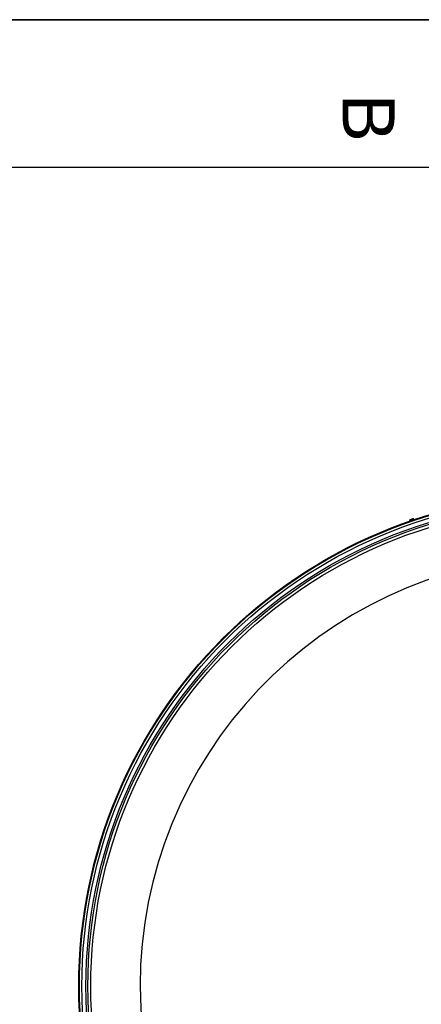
# Model space of a CAD drawing. Header units: millimetres. Extents: x 0 to 420, y 0 to 297.
# Tile 20 of 30: x 318 to 345, y 230 to 297. Entities that reach past the tile are written whole.
import ezdxf

# ---------------------------------------------------------------- set-up
doc = ezdxf.new("R2010")
doc.units = ezdxf.units.MM
doc.header["$LTSCALE"] = 23.1
doc.layers.get('0').update_dxf_attribs({"linetype": 'CONTINUOUS'})
doc.layers.add('SURFACES', color=7, linetype='CONTINUOUS')
doc.layers.add('VISSERIE', color=7, linetype='CONTINUOUS')
doc.styles.add('TEXTSTYLE_2', font='arial.ttf')

# ---------------------------------------------------------------- blocks, each defined once
blk = doc.blocks.new('MARGEA3_BL0', base_point=(210.000078, 148.5))
at = {"color": 7, "linetype": 'Continuous'}
for p, q in [((420.000078, 297.000001), (0.000078, 297.000001)), ((0.000078, 296.999914), (420, 296.999914)), ((410.000078, 287.000001), (10.000078, 287.000001))]:
    blk.add_line(p, q, dxfattribs=at)
at = {"color": 7, "linetype": 'Continuous', "style": 'TEXTSTYLE_2', "oblique": 0.00001872}
blk.add_text('B', height=3.5, rotation=270, dxfattribs=at).set_placement((339.500078, 292.000001))

msp = doc.modelspace()

# ---------------------------------------------------------------- linework, layer by layer
at = {"color": 7, "linetype": 'Continuous'}
for p, q in [((0, 297), (420, 297)), ((344.048, 263.124), (344.026, 263.171)), ((344.031, 263.181), (344.035, 263.186)), ((344.035, 263.186), (344.234, 263.279)), ((344.125, 263.16), (344.103, 263.207)), ((344.238, 263.213), (344.216, 263.26)), ((344.241, 263.279), (344.234, 263.279)), ((344.273, 263.229), (344.251, 263.276))]:
    msp.add_line(p, q, dxfattribs=at)
msp.add_circle((354.924, 231.669), 33.264, dxfattribs=at)
msp.add_arc((354.924, 231.669), 29.12, 92.97234, 180, dxfattribs=at)
for points in [[(344.026, 263.171), (344.035, 263.181), (344.045, 263.19), (344.056, 263.196)], [(344.031, 263.181), (344.029, 263.178), (344.027, 263.175), (344.026, 263.171)], [(344.065, 263.2), (344.077, 263.205), (344.09, 263.207), (344.103, 263.207)], [(344.103, 263.207), (344.117, 263.22), (344.132, 263.231), (344.149, 263.239)], [(344.162, 263.245), (344.179, 263.253), (344.198, 263.257), (344.216, 263.26)], [(344.232, 263.278), (344.234, 263.279), (344.238, 263.279), (344.241, 263.279)], [(344.241, 263.279), (344.244, 263.278), (344.248, 263.277), (344.251, 263.276)]]:
    msp.add_open_spline(points, degree=3, dxfattribs=at)
msp.add_open_spline([(344.216, 263.26), (344.217, 263.262), (344.219, 263.268), (344.223, 263.273), (344.227, 263.276)], degree=3, knots=[0, 0, 0, 0, 0.280642, 1, 1, 1, 1], dxfattribs=at)
at = {"layer": 'SURFACES', "color": 7, "linetype": 'Continuous'}
for radius in [33.22, 32.78, 32.45]:
    msp.add_circle((354.924, 231.669), radius, dxfattribs=at)
at = {"layer": 'SURFACES', "color": 9, "linetype": 'Continuous'}
for radius in [33.053, 32.648]:
    msp.add_circle((354.924, 231.669), radius, dxfattribs=at)
at = {"layer": 'SURFACES', "color": 7, "linetype": 'Continuous'}
msp.add_arc((354.924, 231.669), 29.12, 180, 360, dxfattribs=at)
at = {"layer": 'VISSERIE', "color": 7, "linetype": 'Continuous'}
for q in [(344.057, 263.129), (344.311, 263.218)]:
    msp.add_line((344.3, 263.242), q, dxfattribs=at)

# ---------------------------------------------------------------- block references
at = {"color": 7, "linetype": 'Continuous'}
msp.add_blockref('MARGEA3_BL0', (210, 148.5), dxfattribs=at)

doc.saveas('drawing.dxf')
